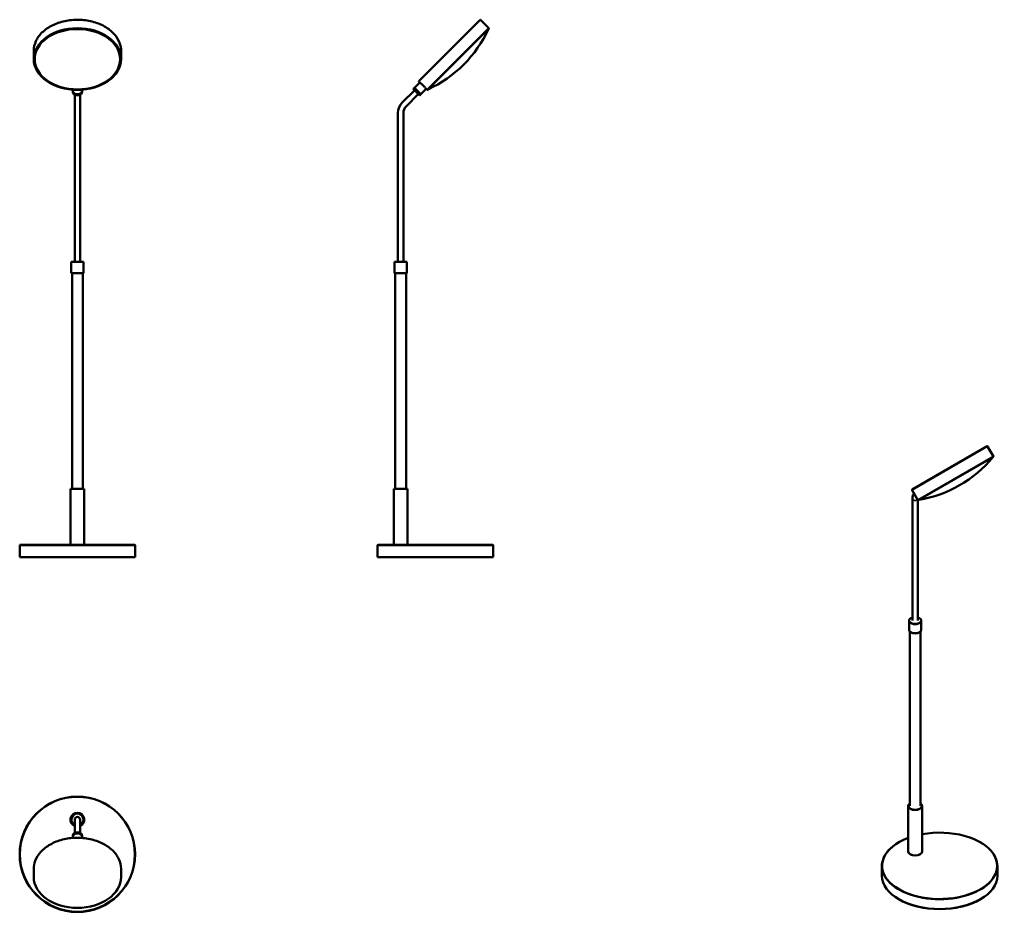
# Model space of a CAD drawing. Header units: millimetres. Extents: x 650 to 1930, y 334 to 1494.
import ezdxf

# ---------------------------------------------------------------- set-up
doc = ezdxf.new("R2010")
doc.units = ezdxf.units.MM
doc.header["$LTSCALE"] = 5.882353
doc.layers.add('Visibile (ISO)', color=7, linetype='Continuous', lineweight=50)
doc.layers.add('Visibile sottile (ISO)', color=7, linetype='Continuous', lineweight=35)

msp = doc.modelspace()

# ---------------------------------------------------------------- linework, layer by layer
at = {"layer": 'Visibile (ISO)'}
for p, q in [((1169, 1414.4), (1248.6, 1493.9)), ((1249.3, 1493.9), (1260, 1483.2)), ((1179.8, 1402.9), (1260, 1483.2)), ((1260, 1482.7), (1180.2, 1402.9)), ((1260, 1482.7), (1260, 1483.2)), ((668.6, 1453.8), (668.6, 1443)), ((782.1, 1453.8), (782.1, 1443)), ((1163.2, 1405.7), (1170.1, 1412.6)), ((1169, 1413.7), (1170.1, 1412.6)), ((719.3, 1401.5), (719.3, 1403.1)), ((719.3, 1400.1), (719.3, 1401.5)), ((721.8, 1383.9), (721.8, 1396.6)), ((728.8, 1383.9), (728.8, 1396.6)), ((731.3, 1401.5), (731.3, 1403.1)), ((731.3, 1400.1), (731.3, 1401.5)), ((1147.4, 1386.4), (1163.6, 1402.5)), ((1152.4, 1381.5), (1168.5, 1397.6)), ((1161.8, 1404.3), (1163.2, 1405.7)), ((1170.3, 1395.8), (1161.8, 1404.3)), ((1171.7, 1397.2), (1163.2, 1405.7)), ((1171.7, 1397.2), (1163.2, 1405.7)), ((1170.3, 1395.8), (1171.7, 1397.2)), ((1171.7, 1397.2), (1178.6, 1404.1)), ((1178.6, 1404.1), (1179.8, 1402.9)), ((1180.2, 1402.9), (1179.8, 1402.9)), ((721.8, 1383.9), (721.8, 1373)), ((728.8, 1373), (728.8, 1383.9)), ((721.8, 1179.5), (721.8, 1373)), ((728.8, 1179.5), (728.8, 1373)), ((1141.9, 1179.5), (1141.9, 1373)), ((1148.9, 1179.5), (1148.9, 1373)), ((717.5, 1179.5), (717.3, 1179.3)), ((733.3, 1179.3), (717.3, 1179.3)), ((717.3, 1179.3), (717.3, 1164.7)), ((717.5, 1179.5), (733.1, 1179.5)), ((733.1, 1179.5), (733.3, 1179.3)), ((733.3, 1179.3), (733.3, 1164.7)), ((1137.6, 1179.5), (1137.4, 1179.3)), ((1153.4, 1179.3), (1137.4, 1179.3)), ((1137.4, 1179.3), (1137.4, 1164.7)), ((1137.6, 1179.5), (1153.2, 1179.5)), ((1153.2, 1179.5), (1153.4, 1179.3)), ((1153.4, 1179.3), (1153.4, 1164.7)), ((717.3, 1164.7), (733.3, 1164.7)), ((717.5, 1164.5), (717.3, 1164.7)), ((733.1, 1164.5), (717.5, 1164.5)), ((718.3, 884.5), (718.3, 1164.5)), ((732.3, 884.5), (732.3, 1164.5)), ((733.1, 1164.5), (733.3, 1164.7)), ((1137.4, 1164.7), (1153.4, 1164.7)), ((1137.6, 1164.5), (1137.4, 1164.7)), ((1153.2, 1164.5), (1137.6, 1164.5)), ((1138.4, 884.5), (1138.4, 1164.5)), ((1152.4, 884.5), (1152.4, 1164.5)), ((1153.2, 1164.5), (1153.4, 1164.7)), ((1810, 883.5), (1907.4, 939.8)), ((1908.1, 939.6), (1915.7, 926.4)), ((1817.4, 869.7), (1915.7, 926.4)), ((1915.6, 926), (1817.8, 869.6)), ((1915.6, 926), (1915.7, 926.4)), ((716.5, 884.5), (716.3, 884.3)), ((734.3, 884.3), (716.3, 884.3)), ((716.3, 811.7), (716.3, 884.3)), ((716.5, 884.5), (734.1, 884.5)), ((734.1, 884.5), (734.3, 884.3)), ((734.3, 811.7), (734.3, 884.3)), ((1136.6, 884.5), (1136.4, 884.3)), ((1154.4, 884.3), (1136.4, 884.3)), ((1136.4, 811.7), (1136.4, 884.3)), ((1136.6, 884.5), (1154.2, 884.5)), ((1154.2, 884.5), (1154.4, 884.3)), ((1154.4, 811.7), (1154.4, 884.3)), ((1809.8, 882.8), (1817.4, 869.7)), ((1810.4, 713.3), (1810.4, 871.3)), ((1817.4, 713.3), (1817.4, 869.8)), ((1817.8, 869.6), (1817.4, 869.7)), ((650.5, 811.5), (650.3, 811.3)), ((800.3, 811.3), (650.3, 811.3)), ((650.3, 795.7), (650.3, 811.3)), ((650.5, 811.5), (800.1, 811.5)), ((716.3, 811.7), (734.3, 811.7)), ((716.5, 811.5), (716.3, 811.7)), ((734.1, 811.5), (734.3, 811.7)), ((800.1, 811.5), (800.3, 811.3)), ((800.3, 795.7), (800.3, 811.3)), ((1115.6, 811.5), (1115.4, 811.3)), ((1265.4, 811.3), (1115.4, 811.3)), ((1115.4, 795.7), (1115.4, 811.3)), ((1115.6, 811.5), (1265.2, 811.5)), ((1136.4, 811.7), (1154.4, 811.7)), ((1136.6, 811.5), (1136.4, 811.7)), ((1154.2, 811.5), (1154.4, 811.7)), ((1265.2, 811.5), (1265.4, 811.3)), ((1265.4, 795.7), (1265.4, 811.3)), ((650.3, 795.7), (800.3, 795.7)), ((650.5, 795.5), (650.3, 795.7)), ((800.1, 795.5), (650.5, 795.5)), ((800.1, 795.5), (800.3, 795.7)), ((1115.4, 795.7), (1265.4, 795.7)), ((1115.6, 795.5), (1115.4, 795.7)), ((1265.2, 795.5), (1115.6, 795.5)), ((1265.2, 795.5), (1265.4, 795.7)), ((1805.9, 713.1), (1805.9, 701.2)), ((1808.4, 716.5), (1808.2, 716.4)), ((1819.4, 716.5), (1819.5, 716.4)), ((1821.9, 713.1), (1821.9, 701.2)), ((1806.9, 472.4), (1806.9, 699)), ((1808.4, 697.8), (1808.2, 697.9)), ((1819.4, 697.8), (1819.5, 697.9)), ((1820.9, 472.4), (1820.9, 699)), ((1804.9, 413), (1804.9, 472.2)), ((1822.9, 413), (1822.9, 472.2)), ((721.8, 454.4), (721.8, 449.8)), ((721.8, 449.8), (721.8, 437.1)), ((728.8, 449.8), (728.8, 454.4)), ((728.8, 449.8), (728.8, 437.1)), ((719.3, 433.7), (719.3, 432.3)), ((719.3, 432.3), (719.3, 430.6)), ((731.3, 433.7), (731.3, 432.3)), ((731.3, 432.3), (731.3, 430.6)), ((1792.8, 425), (1792.7, 424.9)), ((1898.6, 425), (1898.7, 424.9)), ((1807.7, 409.2), (1807.5, 409.3)), ((1820.1, 409.2), (1820.2, 409.3)), ((668.6, 390.6), (668.6, 379.8)), ((782.1, 390.6), (782.1, 379.8)), ((1770.7, 381.5), (1770.7, 394.3)), ((1920.7, 381.5), (1920.7, 394.3)), ((1792.8, 350.8), (1792.7, 350.9)), ((1898.6, 350.8), (1898.7, 350.9))]:
    msp.add_line(p, q, dxfattribs=at)
for radius in [75, 74.8]:
    msp.add_circle((725.3, 409.4), radius, dxfattribs=at)
for centre, radius, start, end in [((1248.9, 1493.6), 0.5, 45, 135), ((1114.8, 1548.2), 159, 294.5721, 335.4279), ((1169.4, 1414), 0.5, 135, 225), ((1160.9, 1373), 19, 135, 180), ((1160.9, 1373), 12, 135, 180), ((1907.7, 939.3), 0.5, 30, 120), ((1792.2, 1026.8), 159, 279.5721, 320.4279), ((1810.3, 883.1), 0.5, 120, 210), ((725.3, 454.4), 9, 292.8854, 247.1146), ((725.3, 454.4), 8.8, 293.4362, 246.5638), ((725.3, 454.4), 8, 295.9445, 244.0555), ((725.3, 454.4), 7.8, 296.6615, 243.3385), ((725.3, 454.4), 3.5, 0, 180)]:
    msp.add_arc(centre, radius, start, end, dxfattribs=at)
for centre, major_axis in [((725.3, 1443), (56.7, 0)), ((725.3, 1442.8), (-56.4, 0)), ((725.3, 1442.8), (55.5, 0))]:
    msp.add_ellipse(centre, major_axis=major_axis, ratio=0.707107, dxfattribs=at)
for centre, major_axis, ratio, start_param, end_param in [((725.3, 1401.5), (-6, 0), 0.707107, 0, 3.141593), ((725.3, 1401.5), (-6, 0), 0.707107, 0, 3.141593), ((725.3, 1400.1), (-6, 0), 0.707107, 0, 3.141593), ((1813.9, 713.3), (7.8, 0), 0.57735, 2.036127, 7.388651), ((1813.9, 713.1), (-8, 0), 0.57735, 5.497787, 10.210176), ((1813.9, 701.2), (8, 0), 0.57735, 3.141593, 6.283185), ((1813.9, 701), (7.8, 0), 0.57735, 3.926991, 5.497787), ((1813.9, 472.2), (-9, 0), 0.57735, 5.603511, 10.104452), ((1813.9, 472.4), (8.8, 0), 0.57735, 2.490554, 6.934224), ((725.3, 433.7), (6, 0), 0.707107, 0, 3.141593), ((725.3, 432.3), (6, 0), 0.707107, 0, 3.141593), ((725.3, 432.3), (6, 0), 0.707107, 0, 3.141593), ((1845.7, 394.4), (74.8, 0), 0.57735, 2.148044, 8.164002), ((1845.7, 394.3), (-75, 0), 0.57735, 5.497787, 10.210176), ((1813.9, 413), (9, 0), 0.57735, 3.141593, 6.283185), ((1813.9, 412.8), (8.8, 0), 0.57735, 3.926991, 5.497787), ((725.3, 379.8), (56.7, 0), 0.707107, 3.141593, 6.283185), ((1845.7, 381.5), (75, 0), 0.57735, 3.141593, 6.283185), ((1845.7, 381.4), (74.8, 0), 0.57735, 3.926991, 5.497787)]:
    msp.add_ellipse(centre, major_axis=major_axis, ratio=ratio, start_param=start_param, end_param=end_param, dxfattribs=at)
for points, knots in [([(668.6, 1453.8), (668.6, 1458.1), (669.6, 1462.4), (673.3, 1470.5), (676.1, 1474.3), (683.3, 1481.2), (687.7, 1484.3), (697.6, 1489.2), (703.1, 1491.1), (714.7, 1493.6), (720.8, 1494.2), (732.9, 1493.9), (739, 1493.1), (750.4, 1490.2), (755.7, 1488.1), (765.2, 1482.8), (769.4, 1479.5), (776.1, 1472.4), (778.6, 1468.4), (781.4, 1460.8), (782.1, 1457.3), (782.1, 1453.8)], [1.570796, 1.570796, 1.570796, 1.570796, 1.888014, 1.888014, 2.206629, 2.206629, 2.526999, 2.526999, 2.847961, 2.847961, 3.168977, 3.168977, 3.489978, 3.489978, 3.810996, 3.810996, 4.131915, 4.131915, 4.45207, 4.45207, 4.712389, 4.712389, 4.712389, 4.712389]), ([(1170.1, 1412.6), (1170.1, 1412.6), (1170.2, 1412.5), (1170.7, 1412.1), (1171, 1411.8), (1171.9, 1411.1), (1172.4, 1410.7), (1173.5, 1409.7), (1174, 1409.1), (1174.6, 1408.6)], [-0.9047741, -0.9047741, -0.9047741, -0.9047741, -0.6785811, -0.6785811, -0.452388, -0.452388, -0.226194, -0.226194, 0, 0, 0, 0]), ([(1174.6, 1408.6), (1175.1, 1408.1), (1175.7, 1407.5), (1176.7, 1406.4), (1177.1, 1405.9), (1177.8, 1405.1), (1178.1, 1404.7), (1178.5, 1404.2), (1178.6, 1404.1), (1178.6, 1404.1)], [-3.6190965, -3.6190965, -3.6190965, -3.6190965, -3.3929025, -3.3929025, -3.1667085, -3.1667085, -2.9405154, -2.9405154, -2.7143224, -2.7143224, -2.7143224, -2.7143224]), ([(1810.4, 871.3), (1810.4, 872.1), (1810.4, 872.9), (1810.7, 874.5), (1810.8, 875.2), (1811.3, 876.7), (1811.7, 877.4), (1812.1, 878.2), (1812.2, 878.4), (1812.3, 878.5)], [4.712389, 4.712389, 4.712389, 4.712389, 4.8694686, 4.8694686, 5.0265482, 5.0265482, 5.1836279, 5.1836279, 5.2174525, 5.2174525, 5.2174525, 5.2174525]), ([(782.1, 390.6), (782.1, 394.8), (781.1, 399.1), (777.3, 407.3), (774.5, 411.1), (767.3, 418), (762.9, 421), (753, 426), (747.5, 427.9), (735.9, 430.4), (729.8, 430.9), (717.7, 430.7), (711.7, 429.9), (700.3, 427), (694.9, 424.9), (685.4, 419.5), (681.3, 416.3), (674.6, 409.1), (672.1, 405.1), (669.2, 397.6), (668.6, 394.1), (668.6, 390.6)], [4.712389, 4.712389, 4.712389, 4.712389, 5.029607, 5.029607, 5.348221, 5.348221, 5.668592, 5.668592, 5.989553, 5.989553, 6.310569, 6.310569, 6.631571, 6.631571, 6.952589, 6.952589, 7.273508, 7.273508, 7.593663, 7.593663, 7.853982, 7.853982, 7.853982, 7.853982])]:
    msp.add_open_spline(points, degree=3, knots=knots, dxfattribs=at)
at = {"layer": 'Visibile sottile (ISO)'}
msp.add_line((1908.1, 939.6), (1809.8, 882.8), dxfattribs=at)
msp.add_ellipse((1813.9, 871.3), major_axis=(-3.5, 0), ratio=0.57735, start_param=0, end_param=2.691622, dxfattribs=at)

doc.saveas('drawing.dxf')
